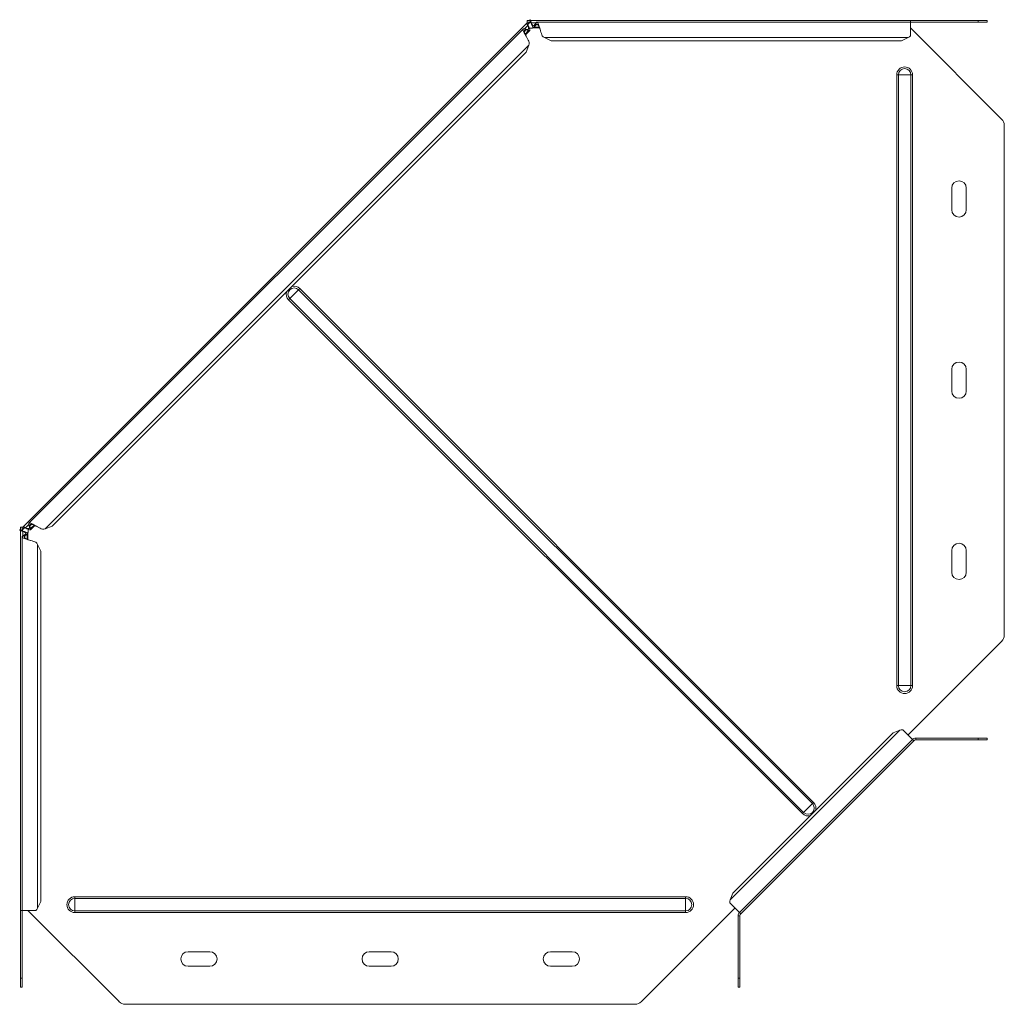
# Model space of a CAD drawing. Header units: millimetres. Extents: x -202 to 1415, y -6882 to 292.
# Tile 3 of 9: x -177 to 366, y -3931 to -3388. Entities that reach past the tile are written whole.
import ezdxf

# ---------------------------------------------------------------- set-up
doc = ezdxf.new("R2010")
doc.units = ezdxf.units.MM

msp = doc.modelspace()

# ---------------------------------------------------------------- linework, layer by layer
at = {"color": 7, "linetype": 'Continuous', "lineweight": 15}
for p, q in [((102.81, -3389.77), (103.26, -3389.32)), ((103.11, -3388.32), (103.11, -3389.32)), ((104.81, -3388.32), (103.11, -3388.32)), ((104.81, -3389.32), (103.11, -3389.32)), ((103.51, -3390.48), (104.67, -3389.32)), ((104.26, -3388.32), (104.65, -3387.93)), ((104.65, -3387.93), (105.03, -3388.32)), ((104.81, -3388.32), (104.81, -3389.32)), ((314.62, -3388.32), (104.81, -3388.32)), ((105.35, -3389.92), (105.35, -3389.67)), ((314.62, -3389.32), (108.41, -3389.32)), ((314.62, -3389.32), (314.62, -3388.32)), ((314.62, -3388.32), (351.83, -3388.32)), ((314.62, -3396.91), (314.62, -3389.32)), ((314.62, -3389.32), (351.83, -3389.32)), ((351.83, -3388.32), (356.83, -3388.32)), ((356.83, -3389.32), (351.83, -3389.32)), ((356.83, -3388.32), (356.83, -3389.32)), ((102.81, -3389.77), (-175.07, -3667.65)), ((100.97, -3393.03), (-171.81, -3665.8)), ((101.78, -3392.97), (102.4, -3393.59)), ((101.78, -3392.97), (103.28, -3393.26)), ((102.12, -3396.22), (104.48, -3393.85)), ((102.4, -3393.59), (103.9, -3393.89)), ((102.81, -3389.77), (103.51, -3390.48)), ((103.28, -3393.26), (103.9, -3393.89)), ((103.38, -3391.11), (103.56, -3391.28)), ((106.51, -3392.39), (109.85, -3392.39)), ((106.94, -3391.12), (107.79, -3389.85)), ((106.94, -3392.01), (107.79, -3390.73)), ((106.94, -3391.12), (106.94, -3392.01)), ((107.79, -3389.85), (107.79, -3390.73)), ((314.62, -3392.48), (364.86, -3442.73)), ((102.78, -3397.66), (102.77, -3397.65)), ((112.64, -3397.79), (116.34, -3399.53)), ((309.62, -3399.53), (116.34, -3399.53)), ((309.62, -3399.53), (313.32, -3397.79)), ((102.58, -3405.86), (-158.98, -3667.41)), ((102.58, -3405.86), (103.96, -3402.01)), ((366.33, -3727.38), (366.33, -3446.26)), ((337.33, -3492.82), (337.33, -3480.82)), ((345.33, -3480.82), (345.33, -3492.82)), ((337.33, -3592.82), (337.33, -3580.82)), ((345.33, -3580.82), (345.33, -3592.82)), ((-171.87, -3666.62), (-171.25, -3667.24)), ((-171.58, -3668.12), (-171.87, -3666.62)), ((-176.9, -3669.48), (-176.52, -3669.09)), ((-176.9, -3669.48), (-176.52, -3669.87)), ((-176.52, -3667.94), (-176.52, -3669.64)), ((-176.52, -3667.94), (-175.52, -3667.94)), ((-176.52, -3669.64), (-176.52, -3879.45)), ((-176.52, -3669.64), (-175.52, -3669.64)), ((-175.52, -3668.09), (-175.07, -3667.65)), ((-175.52, -3667.94), (-175.52, -3669.64)), ((-175.52, -3669.51), (-174.36, -3668.35)), ((-175.17, -3670.18), (-174.92, -3670.18)), ((-174.36, -3668.35), (-175.07, -3667.65)), ((-174.99, -3672.63), (-173.72, -3671.78)), ((-174.1, -3672.63), (-172.83, -3671.78)), ((-173.55, -3668.39), (-173.73, -3668.22)), ((-173.72, -3671.78), (-172.83, -3671.78)), ((-172.45, -3674.69), (-172.45, -3671.35)), ((-171.58, -3668.12), (-170.95, -3668.74)), ((-170.95, -3668.74), (-171.25, -3667.24)), ((-170.98, -3669.32), (-168.62, -3666.96)), ((-167.19, -3667.6), (-167.18, -3667.61)), ((-162.83, -3668.8), (-158.98, -3667.41)), ((-175.52, -3673.25), (-175.52, -3879.45)), ((-174.99, -3672.63), (-174.1, -3672.63)), ((-165.3, -3681.18), (-167.05, -3677.48)), ((-165.3, -3681.18), (-165.3, -3874.45)), ((337.33, -3692.82), (337.33, -3680.82)), ((345.33, -3680.82), (345.33, -3692.82)), ((364.86, -3730.92), (313.2, -3782.58)), ((308.77, -3779.98), (304.92, -3781.37)), ((315.68, -3785.06), (310.31, -3779.69)), ((304.92, -3781.37), (216.53, -3869.76)), ((220.22, -3880.51), (315.68, -3785.06)), ((316.38, -3785.76), (220.92, -3881.22)), ((316.38, -3785.76), (315.68, -3785.06)), ((317.44, -3784.32), (351.82, -3784.32)), ((317.44, -3785.32), (351.82, -3785.32)), ((351.82, -3784.32), (356.82, -3784.32)), ((356.82, -3785.32), (351.82, -3785.32)), ((356.82, -3784.32), (356.82, -3785.32)), ((216.53, -3869.76), (215.15, -3873.61)), ((-167.05, -3878.15), (-165.3, -3874.45)), ((217.74, -3878.04), (166.08, -3929.7)), ((214.85, -3875.15), (220.22, -3880.51)), ((-176.52, -3879.45), (-175.52, -3879.45)), ((-176.52, -3916.66), (-176.52, -3879.45)), ((-175.52, -3879.45), (-167.93, -3879.45)), ((-175.52, -3916.66), (-175.52, -3879.45)), ((-122.11, -3929.7), (-172.36, -3879.45)), ((219.48, -3882.28), (219.48, -3916.66)), ((220.01, -3880.31), (220.92, -3881.22)), ((220.48, -3882.28), (220.48, -3916.66)), ((-84.02, -3902.16), (-72.02, -3902.16)), ((15.98, -3902.16), (27.98, -3902.16)), ((115.98, -3902.16), (127.98, -3902.16)), ((-72.02, -3910.16), (-84.02, -3910.16)), ((27.98, -3910.16), (15.98, -3910.16)), ((127.98, -3910.16), (115.98, -3910.16)), ((-176.52, -3921.66), (-176.52, -3916.66)), ((-175.52, -3916.66), (-175.52, -3921.66)), ((219.48, -3921.66), (219.48, -3916.66)), ((220.48, -3916.66), (220.48, -3921.66)), ((-175.52, -3921.66), (-176.52, -3921.66)), ((220.48, -3921.66), (219.48, -3921.66)), ((-118.58, -3931.16), (162.55, -3931.16))]:
    msp.add_line(p, q, dxfattribs=at)
at = {"color": 7, "linetype": 'Continuous', "lineweight": 0}
for p, q in [((107.96, -3389.67), (105.35, -3389.67)), ((351.83, -3389.32), (351.83, -3388.32)), ((103.38, -3391.11), (101.53, -3392.95)), ((102.4, -3393.59), (101.55, -3394.44)), ((103.9, -3393.89), (101.95, -3395.83)), ((109.69, -3392.01), (106.94, -3392.01)), ((109, -3390.73), (107.79, -3390.73)), ((313.32, -3397.79), (112.64, -3397.79)), ((103.96, -3402.01), (-162.83, -3668.8)), ((307.89, -3418.32), (306.96, -3418.32)), ((306.96, -3418.32), (306.96, -3755.32)), ((314.76, -3418.32), (307.89, -3418.32)), ((307.89, -3418.32), (307.89, -3755.32)), ((314.76, -3418.32), (314.76, -3755.32)), ((315.69, -3418.32), (314.76, -3418.32)), ((315.69, -3418.32), (315.69, -3755.32)), ((-23.09, -3536.9), (-22.43, -3536.24)), ((-22.43, -3536.24), (261.12, -3819.79)), ((-28.6, -3542.41), (-27.94, -3541.75)), ((-27.94, -3541.75), (-23.09, -3536.9)), ((-27.94, -3541.75), (255.61, -3825.3)), ((-23.09, -3536.9), (260.46, -3820.45)), ((-28.6, -3542.41), (254.95, -3825.96)), ((-171.88, -3666.37), (-173.73, -3668.22)), ((-170.4, -3666.39), (-171.25, -3667.24)), ((-169.01, -3666.79), (-170.95, -3668.74)), ((-175.17, -3670.18), (-175.17, -3672.8)), ((-172.83, -3671.78), (-172.83, -3674.53)), ((-174.1, -3672.63), (-174.1, -3673.83)), ((-167.05, -3677.48), (-167.05, -3878.15)), ((307.89, -3755.32), (306.96, -3755.32)), ((314.76, -3755.32), (307.89, -3755.32)), ((315.69, -3755.32), (314.76, -3755.32)), ((308.77, -3779.98), (215.15, -3873.61)), ((317.44, -3785.32), (317.44, -3784.32)), ((351.82, -3785.32), (351.82, -3784.32)), ((255.61, -3825.3), (260.46, -3820.45)), ((260.46, -3820.45), (261.12, -3819.79)), ((254.95, -3825.96), (255.61, -3825.3)), ((-146.52, -3872.73), (-146.52, -3871.8)), ((-146.52, -3871.8), (190.48, -3871.8)), ((-146.52, -3879.6), (-146.52, -3872.73)), ((-146.52, -3872.73), (190.48, -3872.73)), ((190.48, -3872.73), (190.48, -3871.8)), ((190.48, -3879.6), (190.48, -3872.73)), ((-146.52, -3879.6), (190.48, -3879.6)), ((-146.52, -3880.53), (-146.52, -3879.6)), ((-146.52, -3880.53), (190.48, -3880.53)), ((190.48, -3880.53), (190.48, -3879.6)), ((220.48, -3882.28), (219.48, -3882.28)), ((-176.52, -3916.66), (-175.52, -3916.66)), ((219.48, -3916.66), (220.48, -3916.66))]:
    msp.add_line(p, q, dxfattribs=at)
at = {"color": 7, "linetype": 'Continuous', "lineweight": 15}
for centre, radius, start, end in [((105.02, -3390.17), 2.5, 250.2496, 300.9975), ((361.33, -3446.26), 5, 0, 45), ((341.33, -3480.82), 4, 360, 180), ((341.33, -3492.82), 4, 180, 360), ((341.33, -3580.82), 4, 0, 180), ((341.33, -3592.82), 4, 180, 0), ((-174.67, -3669.86), 2.5, 327.1621, 18.8567), ((341.33, -3680.82), 4, 0, 180), ((341.33, -3692.82), 4, 180, 0), ((361.33, -3727.38), 5, 315, 0), ((317.44, -3786.82), 2.5, 90, 135), ((317.44, -3786.82), 1.5, 90, 135), ((221.98, -3882.28), 2.5, 135, 180), ((221.98, -3882.28), 1.5, 135, 180), ((-84.02, -3906.16), 4, 90, 270), ((-72.02, -3906.16), 4, 270, 90), ((15.98, -3906.16), 4, 90, 270), ((27.98, -3906.16), 4, 270, 90), ((115.98, -3906.16), 4, 90, 270), ((127.98, -3906.16), 4, 270, 90), ((-118.58, -3926.16), 5, 225, 270), ((162.55, -3926.16), 5, 270, 315)]:
    msp.add_arc(centre, radius, start, end, dxfattribs=at)
at = {"color": 7, "linetype": 'Continuous', "lineweight": 0}
for centre, radius, start, end in [((311.33, -3418.32), 4.37, 0, 180), ((311.33, -3418.32), 3.43, 0, 180), ((-25.51, -3539.33), 3.43, 45, 225), ((-25.51, -3539.33), 4.37, 45, 105.5476), ((-25.51, -3539.33), 4.37, 164.4524, 225), ((311.33, -3755.32), 4.37, 180, 0), ((311.33, -3755.32), 3.43, 180, 0), ((258.04, -3822.88), 3.43, 225, 45), ((258.04, -3822.88), 4.37, 344.4524, 45), ((258.04, -3822.88), 4.37, 225, 285.5476), ((-146.52, -3876.16), 4.37, 90, 270), ((-146.52, -3876.16), 3.43, 90, 270), ((190.48, -3876.16), 4.37, 270, 90), ((190.48, -3876.16), 3.43, 270, 90)]:
    msp.add_arc(centre, radius, start, end, dxfattribs=at)
at = {"color": 7, "linetype": 'Continuous', "lineweight": 15}
for points, knots in [([(104.27, -3389.72), (103.98, -3390), (103.67, -3390.29), (103.46, -3390.58), (103.45, -3390.59)], [0, 0, 0, 0, 0.952686, 1, 1, 1, 1]), ([(104.81, -3388.32), (104.9, -3388.32), (104.99, -3388.46), (105.17, -3388.94), (105.26, -3389.29), (105.35, -3389.67)], [0, 0, 0, 0, 0.5, 0.5, 1, 1, 1, 1]), ([(104.81, -3389.32), (104.9, -3389.32), (104.99, -3389.38), (105.17, -3389.6), (105.26, -3389.75), (105.35, -3389.92)], [0, 0, 0, 0, 0.5, 0.5, 1, 1, 1, 1]), ([(105.35, -3389.67), (105.48, -3390.01), (105.61, -3390.32), (105.88, -3390.85), (106.01, -3391.06), (106.28, -3391.34), (106.41, -3391.41), (106.67, -3391.38), (106.81, -3391.29), (106.94, -3391.12)], [0, 0, 0, 0, 0.25, 0.25, 0.5, 0.5, 0.75, 0.75, 1, 1, 1, 1]), ([(107.79, -3389.85), (107.94, -3389.6), (108.09, -3389.44), (108.38, -3389.29), (108.53, -3389.31), (108.83, -3389.54), (108.98, -3389.74), (109.27, -3390.31), (109.42, -3390.67), (109.72, -3391.51), (109.86, -3391.99), (110.16, -3393), (110.31, -3393.53), (110.6, -3394.58), (110.75, -3395.11), (111.05, -3396.08), (111.2, -3396.53), (111.34, -3396.91)], [0, 0, 0, 0, 0.125, 0.125, 0.25, 0.25, 0.375, 0.375, 0.5, 0.5, 0.625, 0.625, 0.75, 0.75, 0.875, 0.875, 1, 1, 1, 1]), ([(104.25, -3400.47), (104.09, -3400.09), (103.88, -3399.67), (103.4, -3398.77), (103.13, -3398.3), (102.6, -3397.34), (102.32, -3396.86), (101.82, -3395.94), (101.59, -3395.5), (101.2, -3394.7), (101.05, -3394.33), (100.86, -3393.72), (100.82, -3393.48), (100.87, -3393.11), (100.96, -3392.99), (101.27, -3392.88), (101.5, -3392.89), (101.78, -3392.97)], [0, 0, 0, 0, 0.125, 0.125, 0.25, 0.25, 0.375, 0.375, 0.5, 0.5, 0.625, 0.625, 0.75, 0.75, 0.875, 0.875, 1, 1, 1, 1]), ([(102.77, -3397.66), (102.6, -3397.31), (102.25, -3396.56), (101.79, -3395.5), (101.51, -3394.58), (101.49, -3393.94), (101.76, -3393.57), (102.19, -3393.58), (102.4, -3393.59)], [0, 0, 0, 0, 0.152176, 0.32174, 0.491305, 0.66087, 0.830435, 1, 1, 1, 1]), ([(103.38, -3391.11), (103.17, -3390.77), (102.99, -3390.46), (102.77, -3389.99), (102.74, -3389.84), (102.81, -3389.77)], [0, 0, 0, 0, 0.5, 0.5, 1, 1, 1, 1]), ([(103.28, -3393.26), (103.49, -3393.28), (103.65, -3393.25), (103.85, -3393.09), (103.9, -3392.94), (103.89, -3392.56), (103.83, -3392.32), (103.65, -3391.75), (103.52, -3391.44), (103.38, -3391.11)], [0, 0, 0, 0, 0.25, 0.25, 0.5, 0.5, 0.75, 0.75, 1, 1, 1, 1]), ([(103.56, -3391.28), (103.5, -3391.1), (103.45, -3390.93), (103.43, -3390.65), (103.45, -3390.54), (103.51, -3390.48)], [0, 0, 0, 0, 0.5, 0.5, 1, 1, 1, 1]), ([(103.9, -3393.89), (104.16, -3393.96), (104.35, -3393.96), (104.56, -3393.8), (104.59, -3393.63), (104.5, -3393.16), (104.37, -3392.86), (104.03, -3392.13), (103.8, -3391.72), (103.56, -3391.28)], [0, 0, 0, 0, 0.25, 0.25, 0.5, 0.5, 0.75, 0.75, 1, 1, 1, 1]), ([(105.35, -3389.92), (105.48, -3390.4), (105.61, -3390.86), (105.88, -3391.61), (106.01, -3391.92), (106.28, -3392.32), (106.41, -3392.41), (106.67, -3392.37), (106.81, -3392.24), (106.94, -3392.01)], [0, 0, 0, 0, 0.25, 0.25, 0.5, 0.5, 0.75, 0.75, 1, 1, 1, 1]), ([(107.79, -3390.73), (107.94, -3390.58), (108.24, -3390.27), (108.68, -3390.34), (109.12, -3390.81), (109.57, -3391.65), (110, -3392.73), (110.28, -3393.51), (110.41, -3393.87)], [0, 0, 0, 0, 0.169668, 0.339336, 0.509004, 0.678672, 0.84834, 1, 1, 1, 1]), ([(-171.87, -3666.62), (-171.94, -3666.33), (-171.96, -3666.11), (-171.85, -3665.8), (-171.73, -3665.71), (-171.36, -3665.66), (-171.11, -3665.7), (-170.5, -3665.89), (-170.14, -3666.04), (-169.34, -3666.43), (-168.9, -3666.66), (-167.98, -3667.16), (-167.49, -3667.43), (-166.54, -3667.97), (-166.07, -3668.24), (-165.17, -3668.71), (-164.75, -3668.93), (-164.37, -3669.09)], [0, 0, 0, 0, 0.125, 0.125, 0.25, 0.25, 0.375, 0.375, 0.5, 0.5, 0.625, 0.625, 0.75, 0.75, 0.875, 0.875, 1, 1, 1, 1]), ([(-171.25, -3667.24), (-171.26, -3667.02), (-171.27, -3666.59), (-170.9, -3666.33), (-170.26, -3666.35), (-169.34, -3666.63), (-168.28, -3667.09), (-167.53, -3667.44), (-167.17, -3667.61)], [0, 0, 0, 0, 0.169565, 0.33913, 0.508695, 0.67826, 0.847824, 1, 1, 1, 1]), ([(-175.17, -3670.18), (-175.55, -3670.09), (-175.9, -3670), (-176.38, -3669.82), (-176.52, -3669.73), (-176.52, -3669.64)], [0, 0, 0, 0, 0.5, 0.5, 1, 1, 1, 1]), ([(-174.92, -3670.18), (-175.09, -3670.09), (-175.24, -3670), (-175.46, -3669.82), (-175.52, -3669.73), (-175.52, -3669.64)], [0, 0, 0, 0, 0.5, 0.5, 1, 1, 1, 1]), ([(-173.72, -3671.78), (-173.55, -3671.65), (-173.46, -3671.51), (-173.43, -3671.25), (-173.5, -3671.11), (-173.78, -3670.85), (-173.99, -3670.72), (-174.52, -3670.45), (-174.83, -3670.32), (-175.17, -3670.18)], [0, 0, 0, 0, 0.25, 0.25, 0.5, 0.5, 0.75, 0.75, 1, 1, 1, 1]), ([(-174.26, -3668.3), (-174.27, -3668.31), (-174.56, -3668.52), (-174.85, -3668.82), (-175.11, -3669.11)], [0, 0, 0, 0, 0.057331, 1, 1, 1, 1]), ([(-175.07, -3667.65), (-175, -3667.58), (-174.84, -3667.61), (-174.37, -3667.83), (-174.07, -3668.01), (-173.73, -3668.22)], [0, 0, 0, 0, 0.5, 0.5, 1, 1, 1, 1]), ([(-172.83, -3671.78), (-172.6, -3671.65), (-172.47, -3671.51), (-172.43, -3671.25), (-172.52, -3671.11), (-172.92, -3670.85), (-173.23, -3670.72), (-173.98, -3670.45), (-174.44, -3670.32), (-174.92, -3670.18)], [0, 0, 0, 0, 0.25, 0.25, 0.5, 0.5, 0.75, 0.75, 1, 1, 1, 1]), ([(-174.36, -3668.35), (-174.3, -3668.29), (-174.19, -3668.27), (-173.91, -3668.29), (-173.74, -3668.34), (-173.55, -3668.39)], [0, 0, 0, 0, 0.5, 0.5, 1, 1, 1, 1]), ([(-173.73, -3668.22), (-173.4, -3668.36), (-173.08, -3668.49), (-172.52, -3668.67), (-172.28, -3668.73), (-171.89, -3668.74), (-171.75, -3668.69), (-171.58, -3668.48), (-171.56, -3668.32), (-171.58, -3668.12)], [0, 0, 0, 0, 0.25, 0.25, 0.5, 0.5, 0.75, 0.75, 1, 1, 1, 1]), ([(-173.55, -3668.39), (-173.12, -3668.64), (-172.71, -3668.87), (-171.98, -3669.21), (-171.67, -3669.33), (-171.2, -3669.43), (-171.04, -3669.4), (-170.88, -3669.19), (-170.88, -3669), (-170.95, -3668.74)], [0, 0, 0, 0, 0.25, 0.25, 0.5, 0.5, 0.75, 0.75, 1, 1, 1, 1]), ([(-167.93, -3676.18), (-168.31, -3676.03), (-168.76, -3675.89), (-169.73, -3675.59), (-170.26, -3675.44), (-171.31, -3675.15), (-171.84, -3675), (-172.85, -3674.7), (-173.33, -3674.55), (-174.17, -3674.26), (-174.53, -3674.11), (-175.1, -3673.81), (-175.3, -3673.67), (-175.53, -3673.37), (-175.55, -3673.22), (-175.4, -3672.93), (-175.23, -3672.78), (-174.99, -3672.63)], [0, 0, 0, 0, 0.125, 0.125, 0.25, 0.25, 0.375, 0.375, 0.5, 0.5, 0.625, 0.625, 0.75, 0.75, 0.875, 0.875, 1, 1, 1, 1]), ([(-171.01, -3675.23), (-171.36, -3675.1), (-172.13, -3674.83), (-173.18, -3674.41), (-174.03, -3673.96), (-174.5, -3673.52), (-174.57, -3673.07), (-174.26, -3672.78), (-174.1, -3672.63)], [0, 0, 0, 0, 0.14647, 0.317176, 0.487882, 0.658588, 0.829294, 1, 1, 1, 1])]:
    msp.add_open_spline(points, degree=3, knots=knots, dxfattribs=at)
for points in [[(103.96, -3402.01), (104.1, -3401.54), (104.2, -3401.02), (104.25, -3400.47)], [(111.34, -3396.91), (111.78, -3397.26), (112.21, -3397.56), (112.64, -3397.79)], [(313.32, -3397.79), (313.75, -3397.56), (314.18, -3397.26), (314.62, -3396.91)], [(-164.37, -3669.09), (-163.81, -3669.04), (-163.3, -3668.94), (-162.83, -3668.8)], [(-167.05, -3677.48), (-167.27, -3677.05), (-167.57, -3676.62), (-167.93, -3676.18)], [(310.31, -3779.69), (309.75, -3779.75), (309.24, -3779.84), (308.77, -3779.98)], [(-167.93, -3879.45), (-167.57, -3879.02), (-167.27, -3878.59), (-167.05, -3878.15)], [(215.15, -3873.61), (215, -3874.07), (214.91, -3874.59), (214.85, -3875.15)]]:
    msp.add_open_spline(points, degree=3, dxfattribs=at)

doc.saveas('drawing.dxf')
